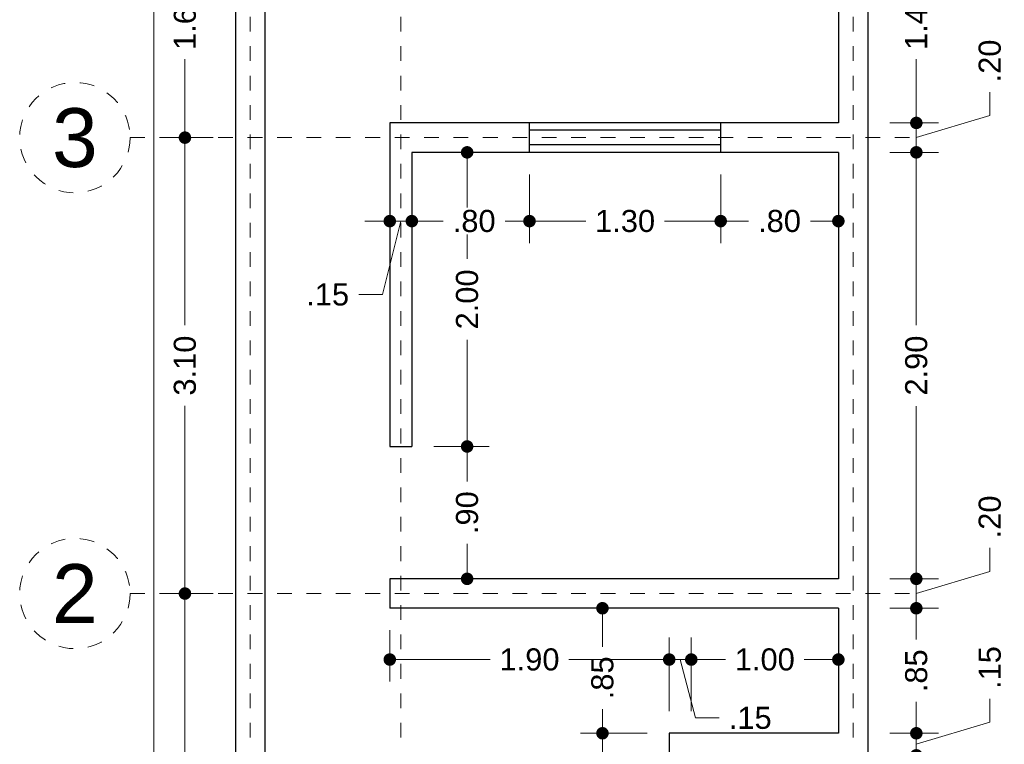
# Model space of a CAD drawing. Header units: millimetres. Extents: x 2567.1 to 2573.8, y 870.9 to 891.1.
# Tile 2 of 3: x 2567.1 to 2573.8, y 875.4 to 880.4. Entities that reach past the tile are written whole.
import ezdxf
from ezdxf.enums import TextEntityAlignment as Align

# ---------------------------------------------------------------- set-up
doc = ezdxf.new("R2010")
doc.units = ezdxf.units.MM
doc.header["$LTSCALE"] = 0.001
doc.linetypes.add('CENTER2', pattern=[28.575, 19.05, -3.175, 3.175, -3.175])
for name, color, linetype, lineweight in [('Cotas', 7, 'Continuous', 18), ('Ejes', 7, 'CENTER2', 5), ('Muros', 7, 'Continuous', 30), ('Ventanas', 250, 'Continuous', 25)]:
    doc.layers.add(name, color=color, linetype=linetype, lineweight=lineweight)
doc.styles.get("Standard").update_dxf_attribs({"font": 'arial.ttf'})
doc.dimstyles.new('1-100', dxfattribs={"dimscale": 100, "dimtxt": 0.0015, "dimasz": 0.00085, "dimexe": 0.0015, "dimexo": 0.0015, "dimgap": 0.0008, "dimtad": 0, "dimzin": 4, "dimdsep": 46, "dimtxsty": 'Standard', "dimblk": 'DOT', "dimcen": 0.09, "dimclrd": 256, "dimclre": 256, "dimclrt": 256, "dimadec": 0, "dimazin": 0, "dimtfac": 1, "dimtofl": 0, "dimtmove": 1, "dimatfit": 2, "dimfxl": 0.0015, "dimtfill": 1, "dimtolj": 1, "dimtzin": 4, "dimlwd": -1, "dimlwe": -1, "dimarcsym": 0})

# ---------------------------------------------------------------- blocks, each defined once
blk = doc.blocks.new('_DOT')
at = {"color": 0, "linetype": 'ByBlock'}
blk.add_line((-0.5, 0), (-1, 0), dxfattribs=at)
at = {"color": 0, "linetype": 'ByBlock', "const_width": 0.5}
blk.add_lwpolyline([(-0.25, 0, 1), (0.25, 0, 1)], format="xyb", close=True, dxfattribs=at)
blk = doc.blocks.new('*D14')
at = {"layer": 'Cotas', "transparency": 16777216}
for p, q in [((2568.4497, 890.5174), (2567.8946, 890.5174)), ((2568.0446, 890.4324), (2568.0446, 882.169)), ((2568.0446, 873.2524), (2568.0446, 881.5158)), ((2568.4497, 873.1674), (2567.8946, 873.1674))]:
    blk.add_line(p, q, dxfattribs=at)
at = {"layer": 'Defpoints', "color": 0, "transparency": 16777216}
for p in [(2568.0446, 890.5174), (2568.5997, 890.5174), (2568.5997, 873.1674)]:
    blk.add_point(p, dxfattribs=at)
at = {"layer": 'Cotas', "transparency": 16777216, "xscale": 0.08499999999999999, "yscale": 0.08499999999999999, "zscale": 0.08499999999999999}
for p, rotation in [((2568.0446, 890.5174), 90), ((2568.0446, 873.1674), 270)]:
    blk.add_blockref('_DOT', p, dxfattribs=dict(at, rotation=rotation))
at = {"layer": 'Cotas', "transparency": 16777216, "insert": (2568.0446, 881.8424), "char_height": 0.15, "attachment_point": 5, "rotation": 90, "bg_fill": 3, "box_fill_scale": 1.1, "bg_fill_color": 256, "bg_fill_true_color": 13158600, "bg_fill_transparency": 0}
blk.add_mtext('\\A1;17.35', dxfattribs=at)
blk = doc.blocks.new('*D15')
at = {"layer": 'Cotas', "transparency": 16777216}
for p, q in [((2568.4497, 876.4674), (2568.107, 876.4674)), ((2568.257, 876.3824), (2568.257, 875.1419)), ((2568.257, 873.3524), (2568.257, 874.5929)), ((2568.4497, 873.2674), (2568.107, 873.2674))]:
    blk.add_line(p, q, dxfattribs=at)
at = {"layer": 'Defpoints', "color": 0, "transparency": 16777216}
for p in [(2568.257, 876.4674), (2568.5997, 876.4674), (2568.5997, 873.2674)]:
    blk.add_point(p, dxfattribs=at)
at = {"layer": 'Cotas', "transparency": 16777216, "xscale": 0.08499999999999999, "yscale": 0.08499999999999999, "zscale": 0.08499999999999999}
for p, rotation in [((2568.257, 876.4674), 90), ((2568.257, 873.2674), 270)]:
    blk.add_blockref('_DOT', p, dxfattribs=dict(at, rotation=rotation))
at = {"layer": 'Cotas', "transparency": 16777216, "insert": (2568.257, 874.8674), "char_height": 0.15, "attachment_point": 5, "rotation": 90, "bg_fill": 3, "box_fill_scale": 1.1, "bg_fill_color": 256, "bg_fill_true_color": 13158600, "bg_fill_transparency": 0}
blk.add_mtext('\\A1;3.20', dxfattribs=at)
blk = doc.blocks.new('*D16')
at = {"layer": 'Cotas', "transparency": 16777216}
for p, q in [((2568.4497, 879.5674), (2568.107, 879.5674)), ((2568.257, 879.4824), (2568.257, 878.2919)), ((2568.257, 876.5524), (2568.257, 877.7429)), ((2568.4497, 876.4674), (2568.107, 876.4674))]:
    blk.add_line(p, q, dxfattribs=at)
at = {"layer": 'Defpoints', "color": 0, "transparency": 16777216}
for p in [(2568.257, 879.5674), (2568.5997, 879.5674), (2568.5997, 876.4674)]:
    blk.add_point(p, dxfattribs=at)
at = {"layer": 'Cotas', "transparency": 16777216, "xscale": 0.08499999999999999, "yscale": 0.08499999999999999, "zscale": 0.08499999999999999}
for p, rotation in [((2568.257, 879.5674), 90), ((2568.257, 876.4674), 270)]:
    blk.add_blockref('_DOT', p, dxfattribs=dict(at, rotation=rotation))
at = {"layer": 'Cotas', "transparency": 16777216, "insert": (2568.257, 878.0174), "char_height": 0.15, "attachment_point": 5, "rotation": 90, "bg_fill": 3, "box_fill_scale": 1.1, "bg_fill_color": 256, "bg_fill_true_color": 13158600, "bg_fill_transparency": 0}
blk.add_mtext('\\A1;3.10', dxfattribs=at)
blk = doc.blocks.new('*D17')
at = {"layer": 'Cotas', "transparency": 16777216}
for p, q in [((2568.4497, 881.1674), (2568.107, 881.1674)), ((2568.257, 881.0824), (2568.257, 880.6349)), ((2568.257, 879.6524), (2568.257, 880.0999)), ((2568.4497, 879.5674), (2568.107, 879.5674))]:
    blk.add_line(p, q, dxfattribs=at)
at = {"layer": 'Defpoints', "color": 0, "transparency": 16777216}
for p in [(2568.257, 881.1674), (2568.5997, 881.1674), (2568.5997, 879.5674)]:
    blk.add_point(p, dxfattribs=at)
at = {"layer": 'Cotas', "transparency": 16777216, "xscale": 0.08499999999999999, "yscale": 0.08499999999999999, "zscale": 0.08499999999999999}
for p, rotation in [((2568.257, 881.1674), 90), ((2568.257, 879.5674), 270)]:
    blk.add_blockref('_DOT', p, dxfattribs=dict(at, rotation=rotation))
at = {"layer": 'Cotas', "transparency": 16777216, "insert": (2568.257, 880.3674), "char_height": 0.15, "attachment_point": 5, "rotation": 90, "bg_fill": 3, "box_fill_scale": 1.1, "bg_fill_color": 256, "bg_fill_true_color": 13158600, "bg_fill_transparency": 0}
blk.add_mtext('\\A1;1.60', dxfattribs=at)
blk = doc.blocks.new('*D22')
at = {"layer": 'Cotas', "transparency": 16777216}
for p, q in [((2573.7296, 875.5923), (2573.7296, 875.7523)), ((2573.2299, 875.6024), (2573.2299, 875.6874)), ((2573.2299, 875.4424), (2573.7296, 875.5923)), ((2573.0497, 875.5174), (2573.3799, 875.5174)), ((2573.2299, 875.3674), (2573.2299, 875.5174)), ((2573.0497, 875.3674), (2573.3799, 875.3674)), ((2573.2299, 875.2824), (2573.2299, 875.1974))]:
    blk.add_line(p, q, dxfattribs=at)
at = {"layer": 'Defpoints', "color": 0, "transparency": 16777216}
for p in [(2572.8997, 875.5174), (2573.2299, 875.5174), (2572.8997, 875.3674)]:
    blk.add_point(p, dxfattribs=at)
at = {"layer": 'Cotas', "transparency": 16777216, "xscale": 0.08499999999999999, "yscale": 0.08499999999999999, "zscale": 0.08499999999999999}
for p, rotation in [((2573.2299, 875.5174), 270), ((2573.2299, 875.3674), 90)]:
    blk.add_blockref('_DOT', p, dxfattribs=dict(at, rotation=rotation))
at = {"layer": 'Cotas', "transparency": 16777216, "insert": (2573.7296, 875.9643), "char_height": 0.15, "attachment_point": 5, "rotation": 90, "bg_fill": 3, "box_fill_scale": 1.1, "bg_fill_color": 256, "bg_fill_true_color": 13158600, "bg_fill_transparency": 0}
blk.add_mtext('\\A1;.15', dxfattribs=at)
blk = doc.blocks.new('*D23')
at = {"layer": 'Cotas', "transparency": 16777216}
for p, q in [((2573.0497, 876.3674), (2573.3799, 876.3674)), ((2573.2299, 876.2824), (2573.2299, 876.1543)), ((2573.2299, 875.6024), (2573.2299, 875.7305)), ((2573.0497, 875.5174), (2573.3799, 875.5174))]:
    blk.add_line(p, q, dxfattribs=at)
at = {"layer": 'Defpoints', "color": 0, "transparency": 16777216}
for p in [(2572.8997, 876.3674), (2573.2299, 876.3674), (2572.8997, 875.5174)]:
    blk.add_point(p, dxfattribs=at)
at = {"layer": 'Cotas', "transparency": 16777216, "xscale": 0.08499999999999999, "yscale": 0.08499999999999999, "zscale": 0.08499999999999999}
for p, rotation in [((2573.2299, 876.3674), 90), ((2573.2299, 875.5174), 270)]:
    blk.add_blockref('_DOT', p, dxfattribs=dict(at, rotation=rotation))
at = {"layer": 'Cotas', "transparency": 16777216, "insert": (2573.2299, 875.9424), "char_height": 0.15, "attachment_point": 5, "rotation": 90, "bg_fill": 3, "box_fill_scale": 1.1, "bg_fill_color": 256, "bg_fill_true_color": 13158600, "bg_fill_transparency": 0}
blk.add_mtext('\\A1;.85', dxfattribs=at)
blk = doc.blocks.new('*D24')
at = {"layer": 'Cotas', "transparency": 16777216}
for p, q in [((2573.2299, 876.6524), (2573.2299, 876.7374)), ((2573.7296, 876.6173), (2573.7296, 876.7773)), ((2573.2299, 876.4674), (2573.7296, 876.6173)), ((2573.0497, 876.5674), (2573.3799, 876.5674)), ((2573.2299, 876.3674), (2573.2299, 876.5674)), ((2573.0497, 876.3674), (2573.3799, 876.3674)), ((2573.2299, 876.2824), (2573.2299, 876.1974))]:
    blk.add_line(p, q, dxfattribs=at)
at = {"layer": 'Defpoints', "color": 0, "transparency": 16777216}
for p in [(2572.8997, 876.5674), (2573.2299, 876.5674), (2572.8997, 876.3674)]:
    blk.add_point(p, dxfattribs=at)
at = {"layer": 'Cotas', "transparency": 16777216, "xscale": 0.08499999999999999, "yscale": 0.08499999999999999, "zscale": 0.08499999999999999}
for p, rotation in [((2573.2299, 876.5674), 270), ((2573.2299, 876.3674), 90)]:
    blk.add_blockref('_DOT', p, dxfattribs=dict(at, rotation=rotation))
at = {"layer": 'Cotas', "transparency": 16777216, "insert": (2573.7296, 876.9885), "char_height": 0.15, "attachment_point": 5, "rotation": 90, "bg_fill": 3, "box_fill_scale": 1.1, "bg_fill_color": 256, "bg_fill_true_color": 13158600, "bg_fill_transparency": 0}
blk.add_mtext('\\A1;.20', dxfattribs=at)
blk = doc.blocks.new('*D25')
at = {"layer": 'Cotas', "transparency": 16777216}
for p, q in [((2573.0497, 879.4674), (2573.3799, 879.4674)), ((2573.2299, 879.3824), (2573.2299, 878.2932)), ((2573.2299, 876.6524), (2573.2299, 877.7416)), ((2573.0497, 876.5674), (2573.3799, 876.5674))]:
    blk.add_line(p, q, dxfattribs=at)
at = {"layer": 'Defpoints', "color": 0, "transparency": 16777216}
for p in [(2572.8997, 879.4674), (2573.2299, 879.4674), (2572.8997, 876.5674)]:
    blk.add_point(p, dxfattribs=at)
at = {"layer": 'Cotas', "transparency": 16777216, "xscale": 0.08499999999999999, "yscale": 0.08499999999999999, "zscale": 0.08499999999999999}
for p, rotation in [((2573.2299, 879.4674), 90), ((2573.2299, 876.5674), 270)]:
    blk.add_blockref('_DOT', p, dxfattribs=dict(at, rotation=rotation))
at = {"layer": 'Cotas', "transparency": 16777216, "insert": (2573.2299, 878.0174), "char_height": 0.15, "attachment_point": 5, "rotation": 90, "bg_fill": 3, "box_fill_scale": 1.1, "bg_fill_color": 256, "bg_fill_true_color": 13158600, "bg_fill_transparency": 0}
blk.add_mtext('\\A1;2.90', dxfattribs=at)
blk = doc.blocks.new('*D26')
at = {"layer": 'Cotas', "transparency": 16777216}
for p, q in [((2573.2299, 879.7524), (2573.2299, 879.8374)), ((2573.7296, 879.7173), (2573.7296, 879.8773)), ((2573.2299, 879.5674), (2573.7296, 879.7173)), ((2573.0497, 879.6674), (2573.3799, 879.6674)), ((2573.2299, 879.4674), (2573.2299, 879.6674)), ((2573.0497, 879.4674), (2573.3799, 879.4674)), ((2573.2299, 879.3824), (2573.2299, 879.2974))]:
    blk.add_line(p, q, dxfattribs=at)
at = {"layer": 'Defpoints', "color": 0, "transparency": 16777216}
for p in [(2572.8997, 879.6674), (2573.2299, 879.6674), (2572.8997, 879.4674)]:
    blk.add_point(p, dxfattribs=at)
at = {"layer": 'Cotas', "transparency": 16777216, "xscale": 0.08499999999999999, "yscale": 0.08499999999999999, "zscale": 0.08499999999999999}
for p, rotation in [((2573.2299, 879.6674), 270), ((2573.2299, 879.4674), 90)]:
    blk.add_blockref('_DOT', p, dxfattribs=dict(at, rotation=rotation))
at = {"layer": 'Cotas', "transparency": 16777216, "insert": (2573.7296, 880.0885), "char_height": 0.15, "attachment_point": 5, "rotation": 90, "bg_fill": 3, "box_fill_scale": 1.1, "bg_fill_color": 256, "bg_fill_true_color": 13158600, "bg_fill_transparency": 0}
blk.add_mtext('\\A1;.20', dxfattribs=at)
blk = doc.blocks.new('*D27')
at = {"layer": 'Cotas', "transparency": 16777216}
for p, q in [((2573.0497, 881.0674), (2573.3799, 881.0674)), ((2573.2299, 880.9824), (2573.2299, 880.6349)), ((2573.2299, 879.7524), (2573.2299, 880.0999)), ((2573.0497, 879.6674), (2573.3799, 879.6674))]:
    blk.add_line(p, q, dxfattribs=at)
at = {"layer": 'Defpoints', "color": 0, "transparency": 16777216}
for p in [(2572.8997, 881.0674), (2573.2299, 881.0674), (2572.8997, 879.6674)]:
    blk.add_point(p, dxfattribs=at)
at = {"layer": 'Cotas', "transparency": 16777216, "xscale": 0.08499999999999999, "yscale": 0.08499999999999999, "zscale": 0.08499999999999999}
for p, rotation in [((2573.2299, 881.0674), 90), ((2573.2299, 879.6674), 270)]:
    blk.add_blockref('_DOT', p, dxfattribs=dict(at, rotation=rotation))
at = {"layer": 'Cotas', "transparency": 16777216, "insert": (2573.2299, 880.3674), "char_height": 0.15, "attachment_point": 5, "rotation": 90, "bg_fill": 3, "box_fill_scale": 1.1, "bg_fill_color": 256, "bg_fill_true_color": 13158600, "bg_fill_transparency": 0}
blk.add_mtext('\\A1;1.40', dxfattribs=at)
blk = doc.blocks.new('*D45')
at = {"layer": 'Cotas', "transparency": 16777216}
for p, q in [((2569.7997, 879.3174), (2569.7997, 878.8498)), ((2570.5997, 879.3174), (2570.5997, 878.8498)), ((2569.8847, 878.9998), (2570.0125, 878.9998)), ((2570.5147, 878.9998), (2570.4347, 878.9998))]:
    blk.add_line(p, q, dxfattribs=at)
at = {"layer": 'Defpoints', "color": 0, "transparency": 16777216}
for p in [(2569.7997, 879.4674), (2570.5997, 879.4674), (2570.5997, 878.9998)]:
    blk.add_point(p, dxfattribs=at)
at = {"layer": 'Cotas', "transparency": 16777216, "xscale": 0.08499999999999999, "yscale": 0.08499999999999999, "zscale": 0.08499999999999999, "rotation": 180}
blk.add_blockref('_DOT', (2569.7997, 878.9998), dxfattribs=at)
at = {"layer": 'Cotas', "transparency": 16777216, "xscale": 0.08499999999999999, "yscale": 0.08499999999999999, "zscale": 0.08499999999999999}
blk.add_blockref('_DOT', (2570.5997, 878.9998), dxfattribs=at)
at = {"layer": 'Cotas', "transparency": 16777216, "insert": (2570.2236, 878.9998), "char_height": 0.15, "attachment_point": 5, "bg_fill": 3, "box_fill_scale": 1.1, "bg_fill_color": 256, "bg_fill_true_color": 13158600, "bg_fill_transparency": 0}
blk.add_mtext('\\A1;.80', dxfattribs=at)
blk = doc.blocks.new('*D46')
at = {"layer": 'Cotas', "transparency": 16777216}
for p, q in [((2570.5997, 879.3174), (2570.5997, 878.8498)), ((2571.8997, 879.3174), (2571.8997, 878.8498)), ((2570.6847, 878.9998), (2570.9822, 878.9998)), ((2571.8147, 878.9998), (2571.5172, 878.9998))]:
    blk.add_line(p, q, dxfattribs=at)
at = {"layer": 'Defpoints', "color": 0, "transparency": 16777216}
for p in [(2570.5997, 879.4674), (2571.8997, 879.4674), (2571.8997, 878.9998)]:
    blk.add_point(p, dxfattribs=at)
at = {"layer": 'Cotas', "transparency": 16777216, "xscale": 0.08499999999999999, "yscale": 0.08499999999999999, "zscale": 0.08499999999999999, "rotation": 180}
blk.add_blockref('_DOT', (2570.5997, 878.9998), dxfattribs=at)
at = {"layer": 'Cotas', "transparency": 16777216, "xscale": 0.08499999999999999, "yscale": 0.08499999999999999, "zscale": 0.08499999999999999}
blk.add_blockref('_DOT', (2571.8997, 878.9998), dxfattribs=at)
at = {"layer": 'Cotas', "transparency": 16777216, "insert": (2571.2497, 878.9998), "char_height": 0.15, "attachment_point": 5, "bg_fill": 3, "box_fill_scale": 1.1, "bg_fill_color": 256, "bg_fill_true_color": 13158600, "bg_fill_transparency": 0}
blk.add_mtext('\\A1;1.30', dxfattribs=at)
blk = doc.blocks.new('*D47')
at = {"layer": 'Cotas', "transparency": 16777216}
for p, q in [((2571.8997, 879.3174), (2571.8997, 878.8498)), ((2572.6997, 879.3174), (2572.6997, 878.8498)), ((2571.9847, 878.9998), (2572.0886, 878.9998)), ((2572.6147, 878.9998), (2572.5108, 878.9998))]:
    blk.add_line(p, q, dxfattribs=at)
at = {"layer": 'Defpoints', "color": 0, "transparency": 16777216}
for p in [(2571.8997, 879.4674), (2572.6997, 879.4674), (2572.6997, 878.9998)]:
    blk.add_point(p, dxfattribs=at)
at = {"layer": 'Cotas', "transparency": 16777216, "xscale": 0.08499999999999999, "yscale": 0.08499999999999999, "zscale": 0.08499999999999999, "rotation": 180}
blk.add_blockref('_DOT', (2571.8997, 878.9998), dxfattribs=at)
at = {"layer": 'Cotas', "transparency": 16777216, "xscale": 0.08499999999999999, "yscale": 0.08499999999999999, "zscale": 0.08499999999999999}
blk.add_blockref('_DOT', (2572.6997, 878.9998), dxfattribs=at)
at = {"layer": 'Cotas', "transparency": 16777216, "insert": (2572.2997, 878.9998), "char_height": 0.15, "attachment_point": 5, "bg_fill": 3, "box_fill_scale": 1.1, "bg_fill_color": 256, "bg_fill_true_color": 13158600, "bg_fill_transparency": 0}
blk.add_mtext('\\A1;.80', dxfattribs=at)
blk = doc.blocks.new('*D48')
at = {"layer": 'Cotas', "transparency": 16777216}
for p, q in [((2569.7997, 879.3174), (2569.7997, 878.8498)), ((2569.5647, 878.9998), (2569.4797, 878.9998)), ((2569.7247, 878.9998), (2569.5996, 878.5)), ((2569.7997, 878.9998), (2569.6497, 878.9998)), ((2569.8847, 878.9998), (2569.9697, 878.9998)), ((2569.6497, 878.9336), (2569.6497, 878.8498)), ((2569.5996, 878.5), (2569.4396, 878.5))]:
    blk.add_line(p, q, dxfattribs=at)
at = {"layer": 'Defpoints', "color": 0, "transparency": 16777216}
for p in [(2569.7997, 879.4674), (2569.6497, 879.0836), (2569.6497, 878.9998)]:
    blk.add_point(p, dxfattribs=at)
at = {"layer": 'Cotas', "transparency": 16777216, "xscale": 0.08499999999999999, "yscale": 0.08499999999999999, "zscale": 0.08499999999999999}
blk.add_blockref('_DOT', (2569.6497, 878.9998), dxfattribs=at)
at = {"layer": 'Cotas', "transparency": 16777216, "xscale": 0.08499999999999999, "yscale": 0.08499999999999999, "zscale": 0.08499999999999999, "rotation": 180}
blk.add_blockref('_DOT', (2569.7997, 878.9998), dxfattribs=at)
at = {"layer": 'Cotas', "transparency": 16777216, "insert": (2569.2276, 878.5), "char_height": 0.15, "attachment_point": 5, "bg_fill": 3, "box_fill_scale": 1.1, "bg_fill_color": 256, "bg_fill_true_color": 13158600, "bg_fill_transparency": 0}
blk.add_mtext('\\A1;.15', dxfattribs=at)
blk = doc.blocks.new('*D49')
at = {"layer": 'Cotas', "transparency": 16777216}
for p, q in [((2569.9497, 879.4674), (2570.3257, 879.4674)), ((2570.1757, 879.3824), (2570.1757, 878.7432)), ((2570.1757, 877.5524), (2570.1757, 878.1916)), ((2569.9497, 877.4674), (2570.3257, 877.4674))]:
    blk.add_line(p, q, dxfattribs=at)
at = {"layer": 'Defpoints', "color": 0, "transparency": 16777216}
for p in [(2569.7997, 879.4674), (2569.7997, 877.4674), (2570.1757, 877.4674)]:
    blk.add_point(p, dxfattribs=at)
at = {"layer": 'Cotas', "transparency": 16777216, "xscale": 0.08499999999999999, "yscale": 0.08499999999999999, "zscale": 0.08499999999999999}
for p, rotation in [((2570.1757, 879.4674), 90), ((2570.1757, 877.4674), 270)]:
    blk.add_blockref('_DOT', p, dxfattribs=dict(at, rotation=rotation))
at = {"layer": 'Cotas', "transparency": 16777216, "insert": (2570.1757, 878.4674), "char_height": 0.15, "attachment_point": 5, "rotation": 90, "bg_fill": 3, "box_fill_scale": 1.1, "bg_fill_color": 256, "bg_fill_true_color": 13158600, "bg_fill_transparency": 0}
blk.add_mtext('\\A1;2.00', dxfattribs=at)
blk = doc.blocks.new('*D50')
at = {"layer": 'Cotas', "transparency": 16777216}
for p, q in [((2569.9497, 877.4674), (2570.3257, 877.4674)), ((2570.1757, 877.3824), (2570.1757, 877.2285)), ((2570.1757, 876.6524), (2570.1757, 876.8063)), ((2569.8747, 876.5674), (2570.3257, 876.5674))]:
    blk.add_line(p, q, dxfattribs=at)
at = {"layer": 'Defpoints', "color": 0, "transparency": 16777216}
for p in [(2569.7997, 877.4674), (2569.7247, 876.5674), (2570.1757, 876.5674)]:
    blk.add_point(p, dxfattribs=at)
at = {"layer": 'Cotas', "transparency": 16777216, "xscale": 0.08499999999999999, "yscale": 0.08499999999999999, "zscale": 0.08499999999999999}
for p, rotation in [((2570.1757, 877.4674), 90), ((2570.1757, 876.5674), 270)]:
    blk.add_blockref('_DOT', p, dxfattribs=dict(at, rotation=rotation))
at = {"layer": 'Cotas', "transparency": 16777216, "insert": (2570.1757, 877.0174), "char_height": 0.15, "attachment_point": 5, "rotation": 90, "bg_fill": 3, "box_fill_scale": 1.1, "bg_fill_color": 256, "bg_fill_true_color": 13158600, "bg_fill_transparency": 0}
blk.add_mtext('\\A1;.90', dxfattribs=at)
blk = doc.blocks.new('*D51')
at = {"layer": 'Cotas', "transparency": 16777216}
for p, q in [((2571.3997, 875.5174), (2570.9458, 875.5174)), ((2571.0958, 875.4324), (2571.0958, 874.7191)), ((2571.0958, 873.4524), (2571.0958, 874.1657)), ((2571.3997, 873.3674), (2570.9458, 873.3674))]:
    blk.add_line(p, q, dxfattribs=at)
at = {"layer": 'Defpoints', "color": 0, "transparency": 16777216}
for p in [(2571.0958, 875.5174), (2571.5497, 875.5174), (2571.5497, 873.3674)]:
    blk.add_point(p, dxfattribs=at)
at = {"layer": 'Cotas', "transparency": 16777216, "xscale": 0.08499999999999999, "yscale": 0.08499999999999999, "zscale": 0.08499999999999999}
for p, rotation in [((2571.0958, 875.5174), 90), ((2571.0958, 873.3674), 270)]:
    blk.add_blockref('_DOT', p, dxfattribs=dict(at, rotation=rotation))
at = {"layer": 'Cotas', "transparency": 16777216, "insert": (2571.0958, 874.4424), "char_height": 0.15, "attachment_point": 5, "rotation": 90, "bg_fill": 3, "box_fill_scale": 1.1, "bg_fill_color": 256, "bg_fill_true_color": 13158600, "bg_fill_transparency": 0}
blk.add_mtext('\\A1;2.15', dxfattribs=at)
blk = doc.blocks.new('*D52')
at = {"layer": 'Cotas', "transparency": 16777216}
for p, q in [((2572.5497, 876.3674), (2570.9458, 876.3674)), ((2571.0958, 876.2824), (2571.0958, 876.1063)), ((2571.0958, 875.6024), (2571.0958, 875.6824)), ((2571.3997, 875.5174), (2570.9458, 875.5174))]:
    blk.add_line(p, q, dxfattribs=at)
at = {"layer": 'Defpoints', "color": 0, "transparency": 16777216}
for p in [(2571.0958, 876.3674), (2572.6997, 876.3674), (2571.5497, 875.5174)]:
    blk.add_point(p, dxfattribs=at)
at = {"layer": 'Cotas', "transparency": 16777216, "xscale": 0.08499999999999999, "yscale": 0.08499999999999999, "zscale": 0.08499999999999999}
for p, rotation in [((2571.0958, 876.3674), 90), ((2571.0958, 875.5174), 270)]:
    blk.add_blockref('_DOT', p, dxfattribs=dict(at, rotation=rotation))
at = {"layer": 'Cotas', "transparency": 16777216, "insert": (2571.0958, 875.8943), "char_height": 0.15, "attachment_point": 5, "rotation": 90, "bg_fill": 3, "box_fill_scale": 1.1, "bg_fill_color": 256, "bg_fill_true_color": 13158600, "bg_fill_transparency": 0}
blk.add_mtext('\\A1;.85', dxfattribs=at)
blk = doc.blocks.new('*D53')
at = {"layer": 'Cotas', "transparency": 16777216}
for p, q in [((2571.6997, 875.6674), (2571.6997, 876.1687)), ((2572.6997, 875.6674), (2572.6997, 876.1687)), ((2571.7847, 876.0187), (2571.9322, 876.0187)), ((2572.6147, 876.0187), (2572.4672, 876.0187))]:
    blk.add_line(p, q, dxfattribs=at)
at = {"layer": 'Defpoints', "color": 0, "transparency": 16777216}
for p in [(2572.6997, 876.0187), (2571.6997, 875.5174), (2572.6997, 875.5174)]:
    blk.add_point(p, dxfattribs=at)
at = {"layer": 'Cotas', "transparency": 16777216, "xscale": 0.08499999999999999, "yscale": 0.08499999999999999, "zscale": 0.08499999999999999, "rotation": 180}
blk.add_blockref('_DOT', (2571.6997, 876.0187), dxfattribs=at)
at = {"layer": 'Cotas', "transparency": 16777216, "xscale": 0.08499999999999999, "yscale": 0.08499999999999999, "zscale": 0.08499999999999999}
blk.add_blockref('_DOT', (2572.6997, 876.0187), dxfattribs=at)
at = {"layer": 'Cotas', "transparency": 16777216, "insert": (2572.1997, 876.0187), "char_height": 0.15, "attachment_point": 5, "bg_fill": 3, "box_fill_scale": 1.1, "bg_fill_color": 256, "bg_fill_true_color": 13158600, "bg_fill_transparency": 0}
blk.add_mtext('\\A1;1.00', dxfattribs=at)
blk = doc.blocks.new('*D57')
at = {"layer": 'Cotas', "transparency": 16777216}
for p, q in [((2569.6497, 876.2174), (2569.6497, 875.8687)), ((2571.5497, 875.6674), (2571.5497, 876.1687)), ((2569.7347, 876.0187), (2570.3322, 876.0187)), ((2571.4647, 876.0187), (2570.8672, 876.0187))]:
    blk.add_line(p, q, dxfattribs=at)
at = {"layer": 'Defpoints', "color": 0, "transparency": 16777216}
for p in [(2569.6497, 876.3674), (2569.6497, 876.0187), (2571.5497, 875.5174)]:
    blk.add_point(p, dxfattribs=at)
at = {"layer": 'Cotas', "transparency": 16777216, "xscale": 0.08499999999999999, "yscale": 0.08499999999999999, "zscale": 0.08499999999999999, "rotation": 180}
blk.add_blockref('_DOT', (2569.6497, 876.0187), dxfattribs=at)
at = {"layer": 'Cotas', "transparency": 16777216, "xscale": 0.08499999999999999, "yscale": 0.08499999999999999, "zscale": 0.08499999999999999}
blk.add_blockref('_DOT', (2571.5497, 876.0187), dxfattribs=at)
at = {"layer": 'Cotas', "transparency": 16777216, "insert": (2570.5997, 876.0187), "char_height": 0.15, "attachment_point": 5, "bg_fill": 3, "box_fill_scale": 1.1, "bg_fill_color": 256, "bg_fill_true_color": 13158600, "bg_fill_transparency": 0}
blk.add_mtext('\\A1;1.90', dxfattribs=at)
blk = doc.blocks.new('*D58')
at = {"layer": 'Cotas', "transparency": 16777216}
for p, q in [((2571.5497, 875.6674), (2571.5497, 876.1687)), ((2571.6997, 875.6674), (2571.6997, 876.1687)), ((2571.4647, 876.0187), (2571.3797, 876.0187)), ((2571.6997, 876.0187), (2571.5497, 876.0187)), ((2571.6247, 876.0187), (2571.7287, 875.6213)), ((2571.7847, 876.0187), (2571.8697, 876.0187)), ((2571.7287, 875.6213), (2571.8887, 875.6213))]:
    blk.add_line(p, q, dxfattribs=at)
at = {"layer": 'Defpoints', "color": 0, "transparency": 16777216}
for p in [(2571.5497, 876.0187), (2571.5497, 875.5174), (2571.6997, 875.5174)]:
    blk.add_point(p, dxfattribs=at)
at = {"layer": 'Cotas', "transparency": 16777216, "xscale": 0.08499999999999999, "yscale": 0.08499999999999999, "zscale": 0.08499999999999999}
blk.add_blockref('_DOT', (2571.5497, 876.0187), dxfattribs=at)
at = {"layer": 'Cotas', "transparency": 16777216, "xscale": 0.08499999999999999, "yscale": 0.08499999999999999, "zscale": 0.08499999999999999, "rotation": 180}
blk.add_blockref('_DOT', (2571.6997, 876.0187), dxfattribs=at)
at = {"layer": 'Cotas', "transparency": 16777216, "insert": (2572.1006, 875.6213), "char_height": 0.15, "attachment_point": 5, "bg_fill": 3, "box_fill_scale": 1.1, "bg_fill_color": 256, "bg_fill_true_color": 13158600, "bg_fill_transparency": 0}
blk.add_mtext('\\A1;.15', dxfattribs=at)

msp = doc.modelspace()

# ---------------------------------------------------------------- linework, layer by layer
at = {"layer": 'Ejes', "linetype": 'CENTER2'}
for p, q in [((2568.6997, 871.6886), (2568.6997, 890.8174)), ((2569.7247, 871.6886), (2569.7247, 890.8174)), ((2572.7997, 871.6886), (2572.7997, 890.8174)), ((2567.8834, 879.5674), (2573.1997, 879.5674)), ((2567.8834, 876.4674), (2573.1997, 876.4674))]:
    msp.add_line(p, q, dxfattribs=at)
at = {"layer": 'Ejes'}
for centre in [(2567.5084, 879.5674), (2567.5084, 876.4674)]:
    msp.add_circle(centre, 0.375, dxfattribs=at)
at = {"layer": 'Muros'}
for p, q in [((2568.5997, 890.5174), (2568.5997, 873.1674)), ((2572.8997, 890.5174), (2572.8997, 873.1674)), ((2568.7997, 890.3174), (2568.7997, 873.1674)), ((2572.6997, 881.0674), (2572.6997, 879.6674)), ((2572.6997, 879.6674), (2569.6497, 879.6674)), ((2569.6497, 879.6674), (2569.6497, 877.4674)), ((2572.6997, 879.4674), (2569.7997, 879.4674)), ((2569.7997, 879.4674), (2569.7997, 877.4674)), ((2572.6997, 879.4674), (2572.6997, 876.5674)), ((2569.6497, 877.4674), (2569.7997, 877.4674)), ((2572.6997, 876.5674), (2569.6497, 876.5674)), ((2569.6497, 876.5674), (2569.6497, 876.3674)), ((2572.6997, 876.3674), (2569.6497, 876.3674)), ((2572.6997, 876.3674), (2572.6997, 875.5174)), ((2571.5497, 875.5174), (2571.5497, 873.3674)), ((2572.6997, 875.5174), (2571.5497, 875.5174))]:
    msp.add_line(p, q, dxfattribs=at)
at = {"layer": 'Ventanas'}
for p, q in [((2570.5997, 879.4674), (2570.5997, 879.6674)), ((2571.8997, 879.6174), (2570.5997, 879.6174)), ((2571.8997, 879.4674), (2571.8997, 879.6674)), ((2571.8997, 879.5174), (2570.5997, 879.5174))]:
    msp.add_line(p, q, dxfattribs=at)

# ---------------------------------------------------------------- texts
at = {"layer": 'Ejes'}
for s, p in [('3', (2567.5084, 879.5674)), ('2', (2567.5084, 876.4674))]:
    msp.add_text(s, height=0.4, dxfattribs=at).set_placement(p, align=Align.MIDDLE_CENTER)

# ---------------------------------------------------------------- next in the draw order: dimensions: what is measured, and where the dimension line sits
at = {"layer": 'Cotas'}
for base, p1, p2, picture, middle in [((2568.0446, 890.5174), (2568.5997, 873.1674), (2568.5997, 890.5174), '*D14', (2568.0446, 881.8424)), ((2573.2299, 875.5174), (2572.8997, 875.3674), (2572.8997, 875.5174), '*D22', (2573.7296, 875.8323)), ((2571.0958, 875.5174), (2571.5497, 873.3674), (2571.5497, 875.5174), '*D51', (2571.0958, 874.4424))]:
    dim = msp.add_linear_dim(base=base, p1=p1, p2=p2, angle=90, dimstyle='1-100', dxfattribs=at)
    dim.commit()
    dim.dimension.update_dxf_attribs({"geometry": picture, "text_midpoint": middle})
dim = msp.add_linear_dim(base=(2569.6497, 878.9998), p1=(2569.7997, 879.4674), p2=(2569.6497, 879.0836), dimstyle='1-100', dxfattribs=at)
dim.commit()
dim.dimension.update_dxf_attribs({"geometry": '*D48', "text_midpoint": (2569.3596, 878.5), "dimtype": 160})
dim = msp.add_linear_dim(base=(2571.8997, 878.9998), p1=(2570.5997, 879.4674), p2=(2571.8997, 879.4674), dimstyle='1-100', dxfattribs=at)
dim.commit()
dim.dimension.update_dxf_attribs({"geometry": '*D46', "text_midpoint": (2571.2497, 878.9998)})

# ---------------------------------------------------------------- next in the draw order: dimensions: what is measured, and where the dimension line sits
for base, p1, p2, picture, middle in [((2570.1757, 877.4674), (2569.7997, 879.4674), (2569.7997, 877.4674), '*D49', (2570.1757, 878.4674)), ((2568.257, 876.4674), (2568.5997, 873.2674), (2568.5997, 876.4674), '*D15', (2568.257, 874.8674)), ((2573.2299, 876.3674), (2572.8997, 875.5174), (2572.8997, 876.3674), '*D23', (2573.2299, 875.9424))]:
    dim = msp.add_linear_dim(base=base, p1=p1, p2=p2, angle=90, dimstyle='1-100', dxfattribs=at)
    dim.commit()
    dim.dimension.update_dxf_attribs({"geometry": picture, "text_midpoint": middle})
dim = msp.add_linear_dim(base=(2572.6997, 878.9998), p1=(2571.8997, 879.4674), p2=(2572.6997, 879.4674), dimstyle='1-100', dxfattribs=at)
dim.commit()
dim.dimension.update_dxf_attribs({"geometry": '*D47', "text_midpoint": (2572.2997, 878.9998)})
dim = msp.add_linear_dim(base=(2571.0958, 876.3674), p1=(2571.5497, 875.5174), p2=(2572.6997, 876.3674), angle=90, dimstyle='1-100', override={"dimjust": 1}, dxfattribs=at)
dim.commit()
dim.dimension.update_dxf_attribs({"geometry": '*D52', "text_midpoint": (2571.0958, 875.8943)})

# ---------------------------------------------------------------- next in the draw order: dimensions: what is measured, and where the dimension line sits
for base, p1, p2, picture, middle in [((2568.257, 879.5674), (2568.5997, 876.4674), (2568.5997, 879.5674), '*D16', (2568.257, 878.0174)), ((2570.1757, 876.5674), (2569.7997, 877.4674), (2569.7247, 876.5674), '*D50', (2570.1757, 877.0174)), ((2573.2299, 876.5674), (2572.8997, 876.3674), (2572.8997, 876.5674), '*D24', (2573.7296, 876.8573))]:
    dim = msp.add_linear_dim(base=base, p1=p1, p2=p2, angle=90, dimstyle='1-100', dxfattribs=at)
    dim.commit()
    dim.dimension.update_dxf_attribs({"geometry": picture, "text_midpoint": middle})
dim = msp.add_linear_dim(base=(2570.5997, 878.9998), p1=(2569.7997, 879.4674), p2=(2570.5997, 879.4674), dimstyle='1-100', override={"dimjust": 2}, dxfattribs=at)
dim.commit()
dim.dimension.update_dxf_attribs({"geometry": '*D45', "text_midpoint": (2570.2236, 878.9998)})
for base, p1, p2, picture, middle in [((2569.6497, 876.0187), (2571.5497, 875.5174), (2569.6497, 876.3674), '*D57', (2570.5997, 876.0187)), ((2572.6997, 876.0187), (2571.6997, 875.5174), (2572.6997, 875.5174), '*D53', (2572.1997, 876.0187))]:
    dim = msp.add_linear_dim(base=base, p1=p1, p2=p2, dimstyle='1-100', dxfattribs=at)
    dim.commit()
    dim.dimension.update_dxf_attribs({"geometry": picture, "text_midpoint": middle})

# ---------------------------------------------------------------- next in the draw order: dimensions: what is measured, and where the dimension line sits
for base, p1, p2, picture, middle in [((2568.257, 881.1674), (2568.5997, 879.5674), (2568.5997, 881.1674), '*D17', (2568.257, 880.3674)), ((2573.2299, 879.4674), (2572.8997, 876.5674), (2572.8997, 879.4674), '*D25', (2573.2299, 878.0174))]:
    dim = msp.add_linear_dim(base=base, p1=p1, p2=p2, angle=90, dimstyle='1-100', dxfattribs=at)
    dim.commit()
    dim.dimension.update_dxf_attribs({"geometry": picture, "text_midpoint": middle})
dim = msp.add_linear_dim(base=(2571.5497, 876.0187), p1=(2571.6997, 875.5174), p2=(2571.5497, 875.5174), dimstyle='1-100', dxfattribs=at)
dim.commit()
dim.dimension.update_dxf_attribs({"geometry": '*D58', "text_midpoint": (2571.9687, 875.6213), "dimtype": 160})

# ---------------------------------------------------------------- next in the draw order: dimensions: what is measured, and where the dimension line sits
dim = msp.add_linear_dim(base=(2573.2299, 879.6674), p1=(2572.8997, 879.4674), p2=(2572.8997, 879.6674), angle=90, dimstyle='1-100', dxfattribs=at)
dim.commit()
dim.dimension.update_dxf_attribs({"geometry": '*D26', "text_midpoint": (2573.7296, 879.9573)})

# ---------------------------------------------------------------- next in the draw order: dimensions: what is measured, and where the dimension line sits
dim = msp.add_linear_dim(base=(2573.2299, 881.0674), p1=(2572.8997, 879.6674), p2=(2572.8997, 881.0674), angle=90, dimstyle='1-100', dxfattribs=at)
dim.commit()
dim.dimension.update_dxf_attribs({"geometry": '*D27', "text_midpoint": (2573.2299, 880.3674)})

doc.saveas('drawing.dxf')
